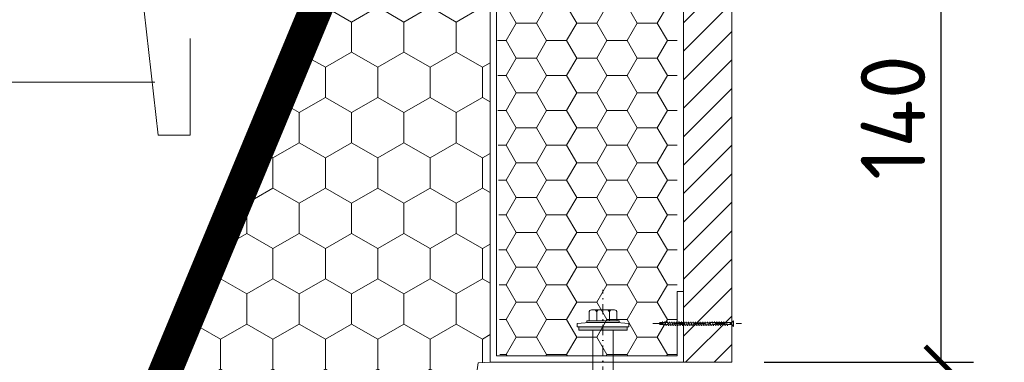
# Model space of a CAD drawing. Header units: millimetres. Extents: x -385852 to 238709, y -99680 to 201840.
# Tile 167 of 175: x 38444 to 38750, y -50220 to -50114. Entities that reach past the tile are written whole.
import ezdxf
from ezdxf import colors
from ezdxf.entities.mleader import LeaderData, LeaderLine
from ezdxf.math import Vec2, Vec3

# ---------------------------------------------------------------- set-up
doc = ezdxf.new("R2010")
doc.units = ezdxf.units.MM
doc.linetypes.add('CARKOVANA', pattern=[5, 3, -2])
doc.linetypes.add('DASHDOT', pattern=[25.4, 12.7, -6.35, 0, -6.35])
doc.layers.get('0').update_dxf_attribs({"color": 4})
doc.layers.get('Defpoints').update_dxf_attribs({"color": 8})
doc.layers.add('_____detaily', color=1, linetype='Continuous')
doc.layers.add('_____detaily @ 10', color=1, linetype='Continuous')
for name, color, linetype, lineweight in [('A99_N_kce-pohl', 7, 'Continuous', 20), ('A99_N_sraf', 252, 'Continuous', 9), ('A99_N_sraf @ 200', 252, 'Continuous', 9)]:
    doc.layers.add(name, color=color, linetype=linetype, lineweight=lineweight)
doc.styles.add('A99_popis', font='isocpeur.ttf')
doc.styles.get("Standard").update_dxf_attribs({"font": 'isocpeur.ttf', "height": 20})
doc.dimstyles.new('detaily_10', dxfattribs={"dimtxt": 20, "dimasz": 10, "dimexe": 10, "dimexo": 10, "dimgap": 5, "dimtad": 1, "dimdec": 0, "dimtxsty": 'Standard', "dimblk": 'ARCHTICK', "dimcen": 3, "dimazin": 0, "dimtfac": 1, "dimtdec": 0, "dimtmove": 0, "dimatfit": 0, "dimfxl": 0, "dimarcsym": 0})

# ---------------------------------------------------------------- blocks, each defined once
blk = doc.blocks.new('_ArchTick')
at = {"color": 0, "linetype": 'ByBlock', "const_width": 0.15}
blk.add_lwpolyline([(-0.5, -0.5), (0.5, 0.5)], dxfattribs=at)
blk = doc.blocks.new('*D206')
at = {"layer": '_____detaily', "color": 0, "linetype": 'Continuous', "lineweight": -2, "transparency": 16777216}
for p, q in [((38675, -50080), (38740, -50080)), ((38730, -50220), (38730, -50080)), ((38675, -50220), (38740, -50220))]:
    blk.add_line(p, q, dxfattribs=at)
at = {"layer": 'Defpoints', "color": 0, "linetype": 'Continuous', "lineweight": 5, "transparency": 16777216}
for p in [(38665, -50080), (38730, -50080), (38665, -50220)]:
    blk.add_point(p, dxfattribs=at)
at = {"layer": '_____detaily', "color": 0, "linetype": 'Continuous', "lineweight": -2, "transparency": 16777216, "xscale": 10, "yscale": 10, "zscale": 10}
for p, rotation in [((38730, -50080), 90), ((38730, -50220), 270)]:
    blk.add_blockref('_ArchTick', p, dxfattribs=dict(at, rotation=rotation))
at = {"layer": '_____detaily', "color": 0, "linetype": 'Continuous', "lineweight": 5, "transparency": 16777216, "insert": (38715, -50144), "char_height": 20, "attachment_point": 5, "rotation": 90}
blk.add_mtext('140', dxfattribs=at)
blk = doc.blocks.new('Befestiger_gross')
at = {"layer": '_____detaily', "linetype": 'Continuous', "lineweight": -2}
for p, q in [((0.53, 0.5), (0, 0)), ((0.53, 0.5), (0, 0)), ((0.53, -0.51), (0, 0)), ((0.53, -0.51), (0, 0)), ((2.14, 0.5), (0.53, 0.5)), ((2.14, 0.5), (0.53, 0.5)), ((0.57, 0.5), (0.56, 0.5)), ((0.56, 0.5), (0.56, 0.5)), ((0.57, 0.5), (0.56, 0.5)), ((0.56, 0.5), (0.56, 0.5)), ((1.67, -1.02), (2.31, 1.02)), ((2.31, 1.01), (2.14, 0.5)), ((2.31, 1.01), (2.46, 0.5)), ((2.31, 1.01), (2.46, 0.5)), ((3.33, 0.5), (2.46, 0.5)), ((3.33, 0.5), (2.46, 0.5)), ((2.86, -1.02), (3.49, 1.02)), ((3.49, 1.01), (3.33, 0.5)), ((3.49, 1.01), (3.65, 0.5)), ((3.49, 1.01), (3.65, 0.5)), ((4.52, 0.5), (3.65, 0.5)), ((4.52, 0.5), (3.65, 0.5)), ((4.04, -1.02), (4.68, 1.02)), ((4.52, 0.5), (4.68, 1.01)), ((4.68, 1.01), (4.83, 0.51)), ((4.68, 1.01), (4.83, 0.51)), ((5.69, 0.51), (4.83, 0.51)), ((5.69, 0.51), (4.83, 0.51)), ((5.22, -0.99), (5.86, 1.05)), ((5.69, 0.51), (5.86, 1.04)), ((5.86, 1.04), (6.02, 0.52)), ((5.86, 1.04), (6.02, 0.52)), ((6.88, 0.52), (6.02, 0.52)), ((6.02, 0.52), (6.02, 0.52)), ((6.88, 0.52), (6.02, 0.52)), ((6.02, 0.52), (6.02, 0.52)), ((6.41, -0.99), (7.05, 1.05)), ((6.88, 0.52), (7.05, 1.04)), ((7.05, 1.04), (7.2, 0.52)), ((7.05, 1.04), (7.2, 0.52)), ((8.07, 0.52), (7.2, 0.52)), ((8.07, 0.52), (7.2, 0.52)), ((7.59, -0.99), (8.23, 1.05)), ((8.07, 0.52), (8.23, 1.04)), ((8.23, 1.04), (8.39, 0.52)), ((8.23, 1.04), (8.39, 0.52)), ((9.26, 0.52), (8.39, 0.52)), ((9.26, 0.52), (8.39, 0.52)), ((8.78, -0.99), (9.42, 1.05)), ((9.26, 0.52), (9.42, 1.04)), ((9.42, 1.04), (9.58, 0.52)), ((9.42, 1.04), (9.58, 0.52)), ((10.46, 0.52), (9.58, 0.52)), ((10.46, 0.52), (9.58, 0.52)), ((9.98, -1.02), (10.62, 1.02)), ((10.62, 1.01), (10.46, 0.52)), ((10.62, 1.01), (10.77, 0.5)), ((10.62, 1.01), (10.77, 0.5)), ((11.64, 0.5), (10.77, 0.5)), ((11.64, 0.5), (10.77, 0.5)), ((11.16, -1.02), (11.8, 1.02)), ((11.8, 1.01), (11.64, 0.5)), ((11.8, 1.01), (11.96, 0.5)), ((11.8, 1.01), (11.96, 0.5)), ((12.83, 0.5), (11.96, 0.5)), ((12.83, 0.5), (11.96, 0.5)), ((12.35, -1.02), (12.99, 1.02)), ((12.99, 1.01), (12.83, 0.5)), ((12.99, 1.01), (13.14, 0.51)), ((12.99, 1.01), (13.14, 0.51)), ((14, 0.51), (13.14, 0.51)), ((14, 0.51), (13.14, 0.51)), ((13.53, -0.99), (14.17, 1.05)), ((14.17, 1.04), (14, 0.51)), ((14.17, 1.04), (14.32, 0.52)), ((14.17, 1.04), (14.32, 0.52)), ((15.19, 0.52), (14.32, 0.52)), ((14.32, 0.52), (14.32, 0.52)), ((15.19, 0.52), (14.32, 0.52)), ((14.32, 0.52), (14.32, 0.52)), ((14.72, -0.99), (15.36, 1.05)), ((15.36, 1.04), (15.19, 0.52)), ((15.36, 1.04), (15.51, 0.52)), ((15.36, 1.04), (15.51, 0.52)), ((16.38, 0.52), (15.51, 0.52)), ((16.38, 0.52), (15.51, 0.52)), ((15.9, -0.99), (16.54, 1.05)), ((16.54, 1.04), (16.38, 0.52)), ((16.54, 1.04), (16.7, 0.52)), ((16.54, 1.04), (16.7, 0.52)), ((17.57, 0.52), (16.7, 0.52)), ((17.57, 0.52), (16.7, 0.52)), ((17.09, -0.99), (17.73, 1.05)), ((17.73, 1.04), (17.57, 0.52)), ((17.73, 1.04), (17.89, 0.52)), ((17.73, 1.04), (17.89, 0.52)), ((18.75, 0.52), (17.89, 0.52)), ((18.75, 0.52), (17.89, 0.52)), ((18.28, -0.99), (18.92, 1.05)), ((18.92, 1.04), (18.75, 0.52)), ((18.92, 1.04), (19.07, 0.54)), ((18.92, 1.04), (19.07, 0.54)), ((19.95, 0.54), (19.07, 0.54)), ((19.95, 0.54), (19.07, 0.54)), ((19.47, -0.98), (20.11, 1.06)), ((20.11, 1.05), (19.95, 0.54)), ((20.11, 1.05), (20.27, 0.54)), ((20.11, 1.05), (20.27, 0.54)), ((21.14, 0.54), (20.27, 0.54)), ((20.27, 0.54), (20.27, 0.54)), ((21.14, 0.54), (20.27, 0.54)), ((20.27, 0.54), (20.27, 0.54)), ((20.66, -0.98), (21.3, 1.06)), ((21.3, 1.05), (21.14, 0.54)), ((21.3, 1.05), (21.46, 0.54)), ((21.3, 1.05), (21.46, 0.54)), ((22.32, 0.54), (21.46, 0.54)), ((22.32, 0.54), (21.46, 0.54)), ((21.85, -0.98), (22.49, 1.06)), ((22.49, 1.05), (22.32, 0.54)), ((22.49, 1.05), (22.64, 0.54)), ((22.49, 1.05), (22.64, 0.54)), ((23.51, 0.54), (22.64, 0.54)), ((23.51, 0.54), (22.64, 0.54)), ((23.04, -0.98), (23.67, 1.06)), ((23.67, 1.05), (23.51, 0.54)), ((23.67, 1.05), (23.83, 0.54)), ((23.67, 1.05), (23.83, 0.54)), ((24.7, 0.54), (23.83, 0.54)), ((24.7, 0.54), (23.83, 0.54)), ((24.22, -0.98), (24.86, 1.06)), ((24.86, 1.05), (24.7, 0.54)), ((24.86, 1.05), (25.02, 0.54)), ((24.86, 1.05), (25.02, 0.54)), ((25.88, 0.54), (25.02, 0.54)), ((25.88, 0.54), (25.02, 0.54)), ((25.41, -0.99), (26.05, 1.06)), ((26.05, 1.05), (25.88, 0.54)), ((26.05, 1.05), (26.2, 0.54)), ((26.05, 1.05), (26.2, 0.54)), ((27.04, 0.54), (26.2, 0.54)), ((27.04, 0.54), (26.2, 0.54)), ((26.55, -1.02), (27.19, 1.03)), ((27.19, 1.02), (27.04, 0.54)), ((27.19, 1.02), (27.34, 0.5)), ((27.19, 1.02), (27.34, 0.5)), ((28.21, 0.5), (27.34, 0.5)), ((28.21, 0.5), (27.34, 0.5)), ((27.74, -1.02), (28.38, 1.03)), ((28.38, 1.02), (28.21, 0.5)), ((28.38, 1.02), (28.53, 0.5)), ((28.38, 1.02), (28.53, 0.5)), ((29.4, 0.5), (28.53, 0.5)), ((28.53, 0.5), (28.53, 0.5)), ((29.4, 0.5), (28.53, 0.5)), ((28.53, 0.5), (28.53, 0.5)), ((28.92, -1.02), (29.56, 1.03)), ((29.56, 1.02), (29.4, 0.5)), ((29.56, 1.02), (29.72, 0.5)), ((29.56, 1.02), (29.72, 0.5)), ((30.59, 0.5), (29.72, 0.5)), ((30.59, 0.5), (29.72, 0.5)), ((30.11, -1.02), (30.75, 1.03)), ((30.75, 1.02), (30.59, 0.5)), ((30.75, 1.02), (30.91, 0.5)), ((30.75, 1.02), (30.91, 0.5)), ((31.77, 0.5), (30.91, 0.5)), ((31.77, 0.5), (30.91, 0.5)), ((31.3, -1.02), (31.94, 1.03)), ((31.94, 1.02), (31.77, 0.5)), ((31.94, 1.02), (32.09, 0.5)), ((31.94, 1.02), (32.09, 0.5)), ((32.96, 0.5), (32.09, 0.5)), ((32.96, 0.5), (32.09, 0.5)), ((32.49, -1.02), (33.12, 1.03)), ((33.12, 1.02), (32.96, 0.5)), ((33.12, 1.02), (33.28, 0.5)), ((33.12, 1.02), (33.28, 0.5)), ((34.15, 0.5), (33.28, 0.5)), ((34.15, 0.5), (33.28, 0.5)), ((33.67, -1.02), (34.31, 1.03)), ((34.31, 1.02), (34.15, 0.5)), ((34.31, 1.02), (34.47, 0.5)), ((34.31, 1.02), (34.47, 0.5)), ((36.49, 0.5), (34.47, 0.5)), ((36.49, 0.5), (34.47, 0.5)), ((36.49, 0.5), (37.27, 1.44)), ((36.49, 0.5), (37.27, 1.44)), ((37.27, -1.44), (37.27, 1.44)), ((37.27, -1.44), (37.27, 1.44)), ((1.51, -0.51), (0.53, -0.51)), ((1.51, -0.51), (0.53, -0.51)), ((1.51, -0.51), (1.67, -1.02)), ((1.51, -0.51), (1.67, -1.02)), ((1.67, -1.02), (1.83, -0.51)), ((2.7, -0.51), (1.83, -0.51)), ((2.7, -0.51), (1.83, -0.51)), ((2.7, -0.51), (2.85, -1.02)), ((2.7, -0.51), (2.85, -1.02)), ((2.85, -1.02), (3.01, -0.51)), ((3.89, -0.51), (3.01, -0.51)), ((3.89, -0.51), (3.01, -0.51)), ((3.89, -0.51), (4.04, -1.02)), ((3.89, -0.51), (4.04, -1.02)), ((4.21, -0.49), (4.04, -1.02)), ((5.06, -0.49), (4.21, -0.49)), ((5.06, -0.49), (4.21, -0.49)), ((5.06, -0.49), (5.22, -0.99)), ((5.06, -0.49), (5.22, -0.99)), ((5.38, -0.49), (5.22, -0.99)), ((6.25, -0.49), (5.38, -0.49)), ((6.25, -0.49), (5.38, -0.49)), ((6.25, -0.49), (6.4, -0.99)), ((6.25, -0.49), (6.4, -0.99)), ((6.57, -0.49), (6.4, -0.99)), ((7.44, -0.49), (6.57, -0.49)), ((7.44, -0.49), (6.57, -0.49)), ((7.44, -0.49), (7.59, -0.99)), ((7.44, -0.49), (7.59, -0.99)), ((7.75, -0.49), (7.59, -0.99)), ((8.63, -0.49), (7.75, -0.49)), ((8.63, -0.49), (7.75, -0.49)), ((8.63, -0.49), (8.78, -0.99)), ((8.63, -0.49), (8.78, -0.99)), ((8.94, -0.49), (8.78, -0.99)), ((9.81, -0.49), (8.94, -0.49)), ((9.81, -0.49), (8.94, -0.49)), ((9.81, -0.49), (9.97, -1.02)), ((9.81, -0.49), (9.97, -1.02)), ((10.14, -0.51), (9.97, -1.02)), ((11.01, -0.51), (10.14, -0.51)), ((11.01, -0.51), (10.14, -0.51)), ((11.01, -0.51), (11.16, -1.02)), ((11.01, -0.51), (11.16, -1.02)), ((11.32, -0.51), (11.16, -1.02)), ((12.19, -0.51), (11.32, -0.51)), ((12.19, -0.51), (11.32, -0.51)), ((12.19, -0.51), (12.35, -1.02)), ((12.19, -0.51), (12.35, -1.02)), ((12.54, -0.49), (12.35, -1.02)), ((13.37, -0.49), (12.54, -0.49)), ((13.37, -0.49), (12.54, -0.49)), ((13.37, -0.49), (13.53, -0.99)), ((13.37, -0.49), (13.53, -0.99)), ((13.69, -0.49), (13.53, -0.99)), ((14.56, -0.49), (13.69, -0.49)), ((14.56, -0.49), (13.69, -0.49)), ((14.56, -0.49), (14.71, -0.99)), ((14.56, -0.49), (14.71, -0.99)), ((14.88, -0.49), (14.71, -0.99)), ((15.75, -0.49), (14.88, -0.49)), ((15.75, -0.49), (14.88, -0.49)), ((15.75, -0.49), (15.9, -0.99)), ((15.75, -0.49), (15.9, -0.99)), ((16.06, -0.49), (15.9, -0.99)), ((16.93, -0.49), (16.06, -0.49)), ((16.93, -0.49), (16.06, -0.49)), ((16.93, -0.49), (17.09, -0.99)), ((16.93, -0.49), (17.09, -0.99)), ((17.25, -0.49), (17.09, -0.99)), ((18.12, -0.49), (17.25, -0.49)), ((18.12, -0.49), (17.25, -0.49)), ((18.12, -0.49), (18.28, -0.99)), ((18.12, -0.49), (18.28, -0.99)), ((18.44, -0.47), (18.28, -0.99)), ((19.32, -0.47), (18.44, -0.47)), ((19.32, -0.47), (18.44, -0.47)), ((19.32, -0.47), (19.47, -0.98)), ((19.32, -0.47), (19.47, -0.98)), ((19.63, -0.47), (19.47, -0.98)), ((20.5, -0.47), (19.63, -0.47)), ((20.5, -0.47), (19.63, -0.47)), ((20.5, -0.47), (20.66, -0.98)), ((20.5, -0.47), (20.66, -0.98)), ((20.82, -0.47), (20.66, -0.98)), ((21.69, -0.47), (20.82, -0.47)), ((21.69, -0.47), (20.82, -0.47)), ((21.69, -0.47), (21.85, -0.98)), ((21.69, -0.47), (21.85, -0.98)), ((22.01, -0.47), (21.85, -0.98)), ((22.88, -0.47), (22.01, -0.47)), ((22.88, -0.47), (22.01, -0.47)), ((22.88, -0.47), (23.03, -0.98)), ((22.88, -0.47), (23.03, -0.98)), ((23.19, -0.47), (23.03, -0.98)), ((24.07, -0.47), (23.19, -0.47)), ((24.07, -0.47), (23.19, -0.47)), ((24.07, -0.47), (24.22, -0.98)), ((24.07, -0.47), (24.22, -0.98)), ((24.38, -0.47), (24.22, -0.98)), ((25.25, -0.47), (24.38, -0.47)), ((25.25, -0.47), (24.38, -0.47)), ((25.25, -0.47), (25.41, -0.98)), ((25.25, -0.47), (25.41, -0.98)), ((25.56, -0.51), (25.41, -0.98)), ((26.39, -0.51), (25.56, -0.51)), ((26.39, -0.51), (25.56, -0.51)), ((26.39, -0.51), (26.55, -1.01)), ((26.39, -0.51), (26.55, -1.01)), ((26.71, -0.51), (26.55, -1.01)), ((27.58, -0.51), (26.71, -0.51)), ((27.58, -0.51), (26.71, -0.51)), ((27.58, -0.51), (27.73, -1.01)), ((27.58, -0.51), (27.73, -1.01)), ((27.9, -0.51), (27.73, -1.01)), ((28.77, -0.51), (27.9, -0.51)), ((28.77, -0.51), (27.9, -0.51)), ((28.77, -0.51), (28.92, -1.01)), ((28.77, -0.51), (28.92, -1.01)), ((29.08, -0.51), (28.92, -1.01)), ((29.95, -0.51), (29.08, -0.51)), ((29.95, -0.51), (29.08, -0.51)), ((29.95, -0.51), (30.11, -1.02)), ((29.95, -0.51), (30.11, -1.02)), ((30.27, -0.51), (30.11, -1.02)), ((31.14, -0.51), (30.27, -0.51)), ((31.14, -0.51), (30.27, -0.51)), ((31.14, -0.51), (31.3, -1.02)), ((31.14, -0.51), (31.3, -1.02)), ((31.46, -0.51), (31.3, -1.02)), ((32.33, -0.51), (31.46, -0.51)), ((32.33, -0.51), (31.46, -0.51)), ((32.33, -0.51), (32.49, -1.02)), ((32.33, -0.51), (32.49, -1.02)), ((32.64, -0.51), (32.49, -1.02)), ((33.52, -0.51), (32.64, -0.51)), ((33.52, -0.51), (32.64, -0.51)), ((33.52, -0.51), (33.67, -1.02)), ((33.52, -0.51), (33.67, -1.02)), ((33.83, -0.5), (33.67, -1.02)), ((36.51, -0.5), (33.83, -0.5)), ((36.51, -0.5), (33.83, -0.5)), ((36.51, -0.5), (37.27, -1.44)), ((36.51, -0.5), (37.27, -1.44))]:
    blk.add_line(p, q, dxfattribs=at)

msp = doc.modelspace()

# ---------------------------------------------------------------- hatches: boundary and pattern name
at = {"layer": '_____detaily', "lineweight": 0, "transparency": 33554562}
h = msp.add_hatch(dxfattribs=at)
h.set_pattern_fill('ANSI31', color=1, scale=50, angle=-90)
h.set_pattern_definition([(45, (4222.8334, -54640), (-4.4194174, 4.4194174), [])])
h.paths.add_polyline_path([(38650, -50060), (38650, -50220), (38665, -50220), (38665, -50060)])
at = {"layer": '_____detaily', "lineweight": 0}
msp.add_hatch(color=9, dxfattribs=at).paths.add_polyline_path([(38632.49899, -50209.0001), (38617.49905, -50209.0001), (38617.49905, -50210.0001), (38632.49899, -50210.0001)])
at = {"layer": 'A99_N_sraf', "lineweight": 0, "transparency": 33554562}
h = msp.add_hatch(dxfattribs=at)
h.set_pattern_fill('HONEY', color=1, scale=75, angle=-90)
h.set_pattern_definition([(270, (5113, 154495), (8.11898812, -14.0625), [9.375, -18.75]), (30, (5113, 154495), (8.11898818, 14.06249997), [9.375, -18.75]), (330, (5113, 154495), (16.2379763, -3e-08), [-18.75, 9.375])])
h.paths.add_polyline_path([(38590, -50080), (38553.95895, -50079.98296), (38487.34965, -50240.45585), (38581.33774, -50254.11229), (38586.25914, -50220.18264), (38590, -50220)])
at = {"layer": 'A99_N_sraf @ 200', "linetype": 'Continuous', "lineweight": 0}
h = msp.add_hatch(dxfattribs=at)
h.set_pattern_fill('HONEY', color=1, scale=0.25, angle=-90, style=2)
h.set_pattern_definition([(360, (-1011880, 154500), (9.375, 5.41265875), [6.25, -12.5]), (120, (-1011880, 154500), (-9.37499998, 5.412658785), [6.25, -12.5]), (60, (-1011880, 154500), (2e-08, 10.825317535), [-12.5, 6.25])])
h.paths.add_polyline_path([(38592, -50082), (38593, -50218), (38648, -50218), (38648, -50082)])

# ---------------------------------------------------------------- linework, layer by layer
at = {"layer": '_____detaily', "lineweight": 0}
for p, q in [((38620.71152, -50206.84688), (38620.71138, -50204.48983)), ((38628.58403, -50203.70211), (38621.49861, -50203.70252)), ((38623.07333, -50206.84677), (38623.07319, -50204.48969)), ((38627.00967, -50206.77037), (38627.00954, -50204.48947)), ((38627.00967, -50206.84665), (38627.00954, -50204.48947)), ((38629.37148, -50206.84645), (38629.37135, -50204.48933)), ((38616.99893, -50208.00011), (38620.71156, -50207.63891)), ((38616.99899, -50209.0001), (38616.99893, -50208.00011)), ((38616.99899, -50209.0001), (38616.99899, -50208.0001)), ((38616.99899, -50209.0001), (38632.99899, -50209.0001)), ((38617.49905, -50210.0009), (38617.49899, -50209.0001)), ((38632.49899, -50209.0001), (38617.49905, -50209.0001)), ((38617.49905, -50209.0001), (38617.49905, -50210.0001)), ((38630.04152, -50207.13841), (38620.04152, -50207.13891)), ((38620.04155, -50207.63891), (38620.04152, -50207.13891)), ((38630.04155, -50207.63841), (38620.04155, -50207.63891)), ((38629.37153, -50207.63841), (38620.71156, -50207.63891)), ((38629.37153, -50207.63841), (38632.99899, -50208.0001)), ((38630.04155, -50207.63841), (38630.04152, -50207.13841)), ((38632.49899, -50210.0001), (38632.49899, -50209.0001)), ((38632.99899, -50209.0001), (38632.99893, -50208.0001)), ((38632.99899, -50209.0001), (38632.99899, -50208.0001)), ((38617.49905, -50210.0001), (38632.49899, -50210.0001)), ((38621.84905, -50257.28384), (38621.84905, -50210.0001)), ((38628.14905, -50257.28384), (38628.14905, -50210.0001))]:
    msp.add_line(p, q, dxfattribs=at)
at = {"layer": '_____detaily', "color": 1, "linetype": 'CARKOVANA', "ltscale": 10, "const_width": 5}
for points in [[(38260.59569, -50549.72015), (38362.37552, -50544.63544), (38449.59684, -50448.42071), (38480.06233, -50238.44872), (38557.24619, -50052.5), (38665, -50052.5)], [(38665, -50057.5), (38560.5844, -50057.5), (38484.92054, -50239.78681), (38454.32595, -50450.64852), (38359.9372, -50554.76973), (38261.09464, -50559.7077)]]:
    msp.add_lwpolyline(points, dxfattribs=at)
at = {"layer": '_____detaily', "color": 1, "linetype": 'Continuous', "lineweight": 5}
for points in [[(38260.47095, -50547.22327), (38361.21789, -50542.19016), (38447.23228, -50447.3068), (38477.63323, -50237.77968), (38555.57708, -50050), (38665, -50050)], [(38260.72043, -50552.21704), (38363.53315, -50547.08073), (38451.96139, -50449.53461), (38482.49144, -50239.11777), (38558.91529, -50055), (38665, -50055)]]:
    msp.add_lwpolyline(points, dxfattribs=at)
at = {"layer": '_____detaily', "linetype": 'Continuous', "lineweight": 5}
msp.add_lwpolyline([(38678, -50060), (38562.25351, -50060), (38487.34965, -50240.45585), (38456.69051, -50451.76242), (38361.09483, -50557.21501), (38261.21938, -50562.20458)], dxfattribs=at)
at = {"layer": '_____detaily', "color": 1, "linetype": 'Continuous', "lineweight": 15}
msp.add_lwpolyline([(38665, -50220), (38665, -50060), (38650, -50060), (38650, -50220)], close=True, dxfattribs=at)
at = {"layer": '_____detaily', "linetype": 'Continuous', "lineweight": 5}
msp.add_lwpolyline([(38487.34965, -50240.45585), (38553.95895, -50079.98296), (38590, -50080), (38590, -50220), (38586.25914, -50220.18264), (38581.33774, -50254.11229)], close=True, dxfattribs=at)
at = {"layer": '_____detaily', "color": 1, "linetype": 'Continuous', "lineweight": 18}
msp.add_lwpolyline([(38650, -50102), (38650, -50080), (38590, -50080), (38590, -50220), (38650, -50220), (38650, -50198), (38648, -50198), (38648, -50218), (38592, -50218), (38592, -50082), (38648, -50082), (38648, -50102)], close=True, dxfattribs=at)
at = {"layer": '_____detaily', "color": 5, "lineweight": 5}
msp.add_lwpolyline([(38345.5, -50133), (38486, -50133)], dxfattribs=at)
at = {"layer": '_____detaily', "linetype": 'DASHDOT', "lineweight": 0, "ltscale": 0.25}
for points in [[(38624.99899, -50282.5), (38625, -50197.5)], [(38640.5, -50208), (38668, -50208)]]:
    msp.add_lwpolyline(points, dxfattribs=at)
at = {"layer": '_____detaily', "lineweight": 0}
for centre, start, end in [((38621.49865, -50204.48979), 90.0033167, 180.0033167), ((38622.28592, -50204.48974), 0.0033167, 90.0033167), ((38623.86046, -50204.48965), 90.0033167, 180.0033167), ((38626.22227, -50204.48951), 0.0033167, 90.0033167), ((38627.79681, -50204.48942), 90.0033167, 180.0033167), ((38628.58408, -50204.48938), 0.0033167, 90.0033167)]:
    msp.add_arc(centre, 0.78727, start, end, dxfattribs=at)
at = {"layer": '_____detaily', "lineweight": 0, "extrusion": (0, 0, -1)}
for centre, start_param, end_param in [((38619.91952, -50206.84691), 0.936144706, 1.313740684), ((38622.28133, -50206.8468), 0.936144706, 1.313740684), ((38623.86533, -50206.84672), 3.700141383, 4.07773736), ((38626.21767, -50206.8466), 0.936144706, 1.313740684), ((38627.80167, -50206.84652), 3.700141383, 4.07773736), ((38630.16348, -50206.8464), 3.700141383, 4.07773736)]:
    msp.add_ellipse(centre, major_axis=(0.46954, 0.6378), ratio=1, start_param=start_param, end_param=end_param, dxfattribs=at)
at = {"layer": 'A99_N_kce-pohl', "lineweight": 5}
msp.add_lwpolyline([(38496.99873, -50119.50075), (38496.99873, -50149.50075), (38486.99873, -50149.50075), (38481.99873, -50104.50075), (38541.99873, -50044.50075), (38586.99873, -50044.50075), (38586.99873, -50014.50075)], dxfattribs=at)

# ---------------------------------------------------------------- block references
at = {"layer": '_____detaily', "color": 2, "linetype": 'Continuous', "lineweight": 0, "xscale": -0.61875, "yscale": 0.61875, "zscale": 0.61875, "rotation": 180}
msp.add_blockref('Befestiger_gross', (38642.4407, -50208.00039), dxfattribs=at)

# ---------------------------------------------------------------- dimensions: what is measured, and where the dimension line sits
at = {"layer": '_____detaily', "color": 5, "linetype": 'Continuous', "lineweight": 5}
dim = msp.add_linear_dim(base=(38730, -50080), p1=(38665, -50220), p2=(38665, -50080), angle=90, dimstyle='detaily_10', dxfattribs=at)
dim.commit()
dim.dimension.update_dxf_attribs({"geometry": '*D206', "text_midpoint": (38730, -50144), "dimtype": 160})

# ---------------------------------------------------------------- leaders
at = {"layer": '_____detaily @ 10', "lineweight": 5}
ml = msp.add_multileader_mtext('Standard', dxfattribs=at)
ml.set_content('\\A1;{\\C256;OSB DESKA 18MM }', color=1, style='A99_popis')
ml.set_leader_properties(color=256, linetype='ByLayer', lineweight=-1)
ml.build(insert=Vec2(0, 0))
ml.multileader.update_dxf_attribs({"dogleg_length": 5, "arrow_head_size": 20, "scale": 10})
ctx = ml.context
ctx.base_point, ctx.scale, ctx.char_height, ctx.arrow_head_size, ctx.landing_gap_size, ctx.plane_origin = Vec3(38743, -50104), 10, 20, 20, 20, Vec3(36937.5, -51164.55265)
notes = []
notes.append((ctx, [(0, (1, 1, 0), (38716, -50104), (1, 0), 27, [(0, [(38630, -50071)], 0, [])])]))
ctx.mtext.insert, ctx.mtext.width, ctx.mtext.flow_direction = Vec3(38763, -50093.99242), 232.7475914, 5
ml = msp.add_multileader_mtext('Standard', dxfattribs=at)
ml.set_content('\\A1;{\\C256;SDK DESKA TL. 15 MM\\PIZOLACE PIR TL. 80MM\\PTENKOSTĚNNÝ PROFIL C 140\\PIZOLACE PIR TL. 20-80MM\\PHYDROIZOLACE S/03}', color=1, style='A99_popis')
ml.set_leader_properties(color=256, linetype='ByLayer', lineweight=-1)
ml.build(insert=Vec2(0, 0))
ml.multileader.update_dxf_attribs({"dogleg_length": 5, "arrow_head_size": 20, "scale": 10})
ctx = ml.context
ctx.base_point, ctx.scale, ctx.char_height, ctx.arrow_head_size, ctx.landing_gap_size, ctx.plane_origin = Vec3(37894.5, -50094.50758), 10, 20, 20, 50, Vec3(36193, -51728)
notes.append((ctx, [(1, (1, 1, 0), (38386.5, -50094.50758), (-1, 0), 50, [(0, [(38657.5, -50094.5)], 0, [])])]))
ctx.mtext.insert, ctx.mtext.width, ctx.mtext.defined_height, ctx.mtext.flow_direction = Vec3(37944.5, -50084.5), 524.5, 189.68182, 5
for ctx, leaders in notes:
    for number, flags, end, landing, length, lines in leaders:
        leader = LeaderData()
        leader.index, (leader.has_last_leader_line, leader.has_dogleg_vector, leader.attachment_direction) = number, flags
        leader.last_leader_point, leader.dogleg_vector, leader.dogleg_length = Vec3(end), Vec3(landing), length
        for number, points, colour, breaks in lines:
            line = LeaderLine()
            line.index, line.vertices, line.color, line.breaks = number, Vec3.list(points), colors.encode_raw_color(colour), breaks
            leader.lines.append(line)
        ctx.leaders.append(leader)

doc.saveas('drawing.dxf')
